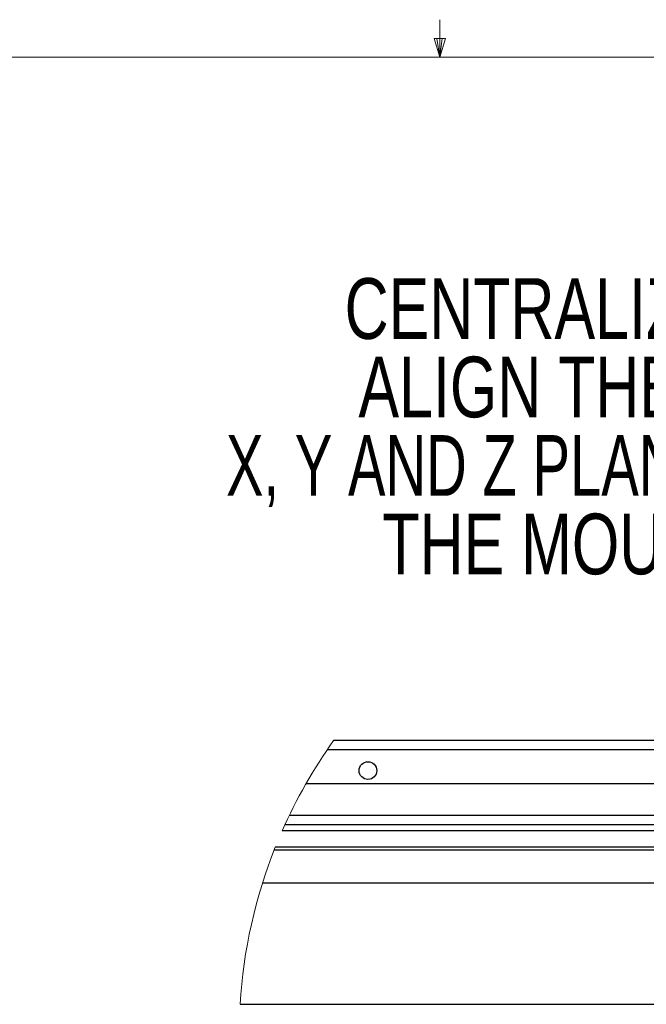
# Model space of a CAD drawing. Header units: inches. Extents: x 5 to 165, y 3 to 108.
# Tile 119 of 139: x 75 to 90, y 85 to 107. Entities that reach past the tile are written whole.
import ezdxf

# ---------------------------------------------------------------- set-up
doc = ezdxf.new("R2010")
doc.units = ezdxf.units.IN
doc.header["$LTSCALE"] = 10
doc.header["$MEASUREMENT"] = 0
doc.styles.add('SLDTEXTSTYLE0', font='TXT', dxfattribs={"width": 0.75})
doc.styles.add('SLDTEXTSTYLE1', font='TXT', dxfattribs={"width": 0.692857})

# ---------------------------------------------------------------- blocks, each defined once
blk = doc.blocks.new('SW_NOTE_0')
at = {"color": 0, "linetype": 'Continuous', "lineweight": 0, "char_height": 1.37795, "attachment_point": 2}
for s, insert, style in [('CENTRALIZED ADJUSTMENTS', (11.863, 1.776), 'SLDTEXTSTYLE0'), ('ALIGN THE DISPLAY ON THE', (11.641, -0.005), 'SLDTEXTSTYLE0'), ('X, Y AND Z PLANE. LOCATED ON TOP OF', (11.702, -1.787), 'SLDTEXTSTYLE1'), ('THE MOUNTING BRACKETS', (11.874, -3.569), 'SLDTEXTSTYLE0')]:
    blk.add_mtext(s, dxfattribs=dict(at, insert=insert, style=style))

msp = doc.modelspace()

# ---------------------------------------------------------------- linework, layer by layer
at = {"color": 7, "linetype": 'Continuous', "lineweight": 18}
for p, q in [((85.010016, 106.420732), (85.010016, 107.268724)), ((85.010016, 106.420732), (84.877505, 106.840055)), ((85.135566, 106.840055), (84.877505, 106.840055)), ((84.939631, 106.840055), (85.010016, 106.420732)), ((85.010016, 106.420732), (85.135566, 106.840055)), ((85.059103, 106.840055), (85.010016, 106.420732)), ((6.262516, 106.420732), (163.762516, 106.420732))]:
    msp.add_line(p, q, dxfattribs=at)
at = {"color": 7, "linetype": 'Continuous', "lineweight": 25}
for p, q in [((97.726408, 90.901357), (82.600188, 90.901357)), ((97.726408, 90.693357), (82.45499, 90.693357)), ((101.950355, 89.921357), (81.972245, 89.921357)), ((81.597688, 89.209357), (102.324912, 89.209357)), ((81.499938, 89.001357), (102.422661, 89.001357)), ((100.008408, 88.853357), (81.433439, 88.853357)), ((100.22967, 88.480165), (81.276692, 88.480165)), ((90.582439, 87.666157), (80.986468, 87.666157)), ((80.47729, 84.916157), (90.582439, 84.916157))]:
    msp.add_line(p, q, dxfattribs=at)
at = {"color": 8, "linetype": 'Continuous', "lineweight": 25}
msp.add_line((100.188099, 88.412497), (81.249908, 88.412497), dxfattribs=at)
at = {"color": 7, "linetype": 'Continuous', "lineweight": 25}
msp.add_circle((83.378407, 90.222357), 0.201, dxfattribs=at)
at = {"color": 7, "linetype": 'Continuous', "lineweight": 18}
for centre, radius, start, end in [((91.961292, 84.211969), 11.505572, 144.4506333, 156.2088794), ((91.961296, 84.211966), 11.505576, 158.2246769, 176.4910575)]:
    msp.add_arc(centre, radius, start, end, dxfattribs=at)

# ---------------------------------------------------------------- block references
at = {"color": 216, "linetype": 'Continuous', "lineweight": 0, "true_color": 0x800080}
msp.add_blockref('SW_NOTE_0', (81.083183, 99.624561), dxfattribs=at)

doc.saveas('drawing.dxf')
